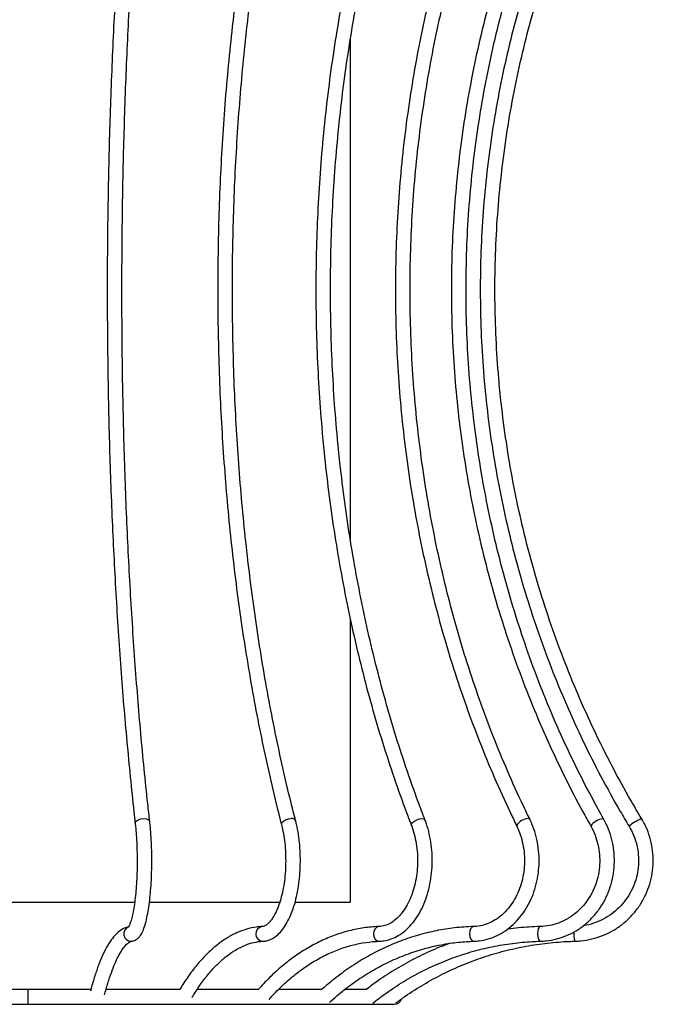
# Model space of a CAD drawing. Header units: millimetres. Extents: x -137 to 130, y -37 to 1540.
# Tile 3 of 6: x -10 to 120, y 324 to 526. Entities that reach past the tile are written whole.
import ezdxf

# ---------------------------------------------------------------- set-up
doc = ezdxf.new("R2010")
doc.units = ezdxf.units.MM

msp = doc.modelspace()

# ---------------------------------------------------------------- linework, layer by layer
at = {"color": 7, "linetype": 'Continuous', "lineweight": 25}
for p, q in [((58, 419.24), (58, 521.71)), ((58, 345.25), (58, 403.04)), ((109.76, 362.29), (109.76, 362.28)), ((-14.35, 345.25), (13.91, 345.25)), ((16.89, 345.25), (43.68, 345.25)), ((46.71, 345.25), (58, 345.25)), ((40.02, 337.27), (40.09, 337.27)), ((63.89, 337.27), (63.93, 337.27)), ((4.92, 327.38), (-11.34, 327.38)), ((23.15, 327.38), (8.03, 327.38)), ((39.25, 327.38), (26.65, 327.38)), ((52.23, 327.38), (43.3, 327.38)), ((61.4, 327.38), (56.91, 327.38)), ((-83, 324.38), (67, 324.38)), ((62.56, 324.67), (62.67, 324.7))]:
    msp.add_line(p, q, dxfattribs=at)
at = {"color": 8, "linetype": 'Continuous', "lineweight": 25}
for p, q in [((109.65, 362.32), (109.76, 362.29)), ((-8, 327.38), (-8, 324.38))]:
    msp.add_line(p, q, dxfattribs=at)
at = {"color": 8, "linetype": 'Continuous', "lineweight": 25, "flags": 128}
for points in [[(13.98, 361.37), (14, 361.54), (14.2, 361.84), (14.6, 362.09), (15.13, 362.26), (15.71, 362.32)], [(15.71, 362.32), (16.26, 362.26), (16.68, 362.09), (16.92, 361.84), (16.96, 361.71)], [(43.88, 361.17), (43.87, 361.25), (43.97, 361.54), (44.28, 361.84), (44.75, 362.09), (45.31, 362.26), (45.87, 362.32)], [(70.44, 361), (70.46, 361.25), (70.68, 361.54), (71.08, 361.84), (71.6, 362.09), (72.15, 362.26), (72.65, 362.32)], [(72.65, 362.32), (73.03, 362.26), (73.23, 362.09), (73.24, 362.09)], [(94.37, 362.32), (94.62, 362.26), (94.68, 362.21)], [(63.81, 340.27), (63.41, 340.15), (63.04, 339.83), (62.8, 339.34), (62.72, 338.77), (62.81, 338.19), (63.07, 337.71), (63.45, 337.38), (63.89, 337.27)], [(83.17, 340.27), (82.86, 340.15), (82.58, 339.83), (82.4, 339.34), (82.34, 338.77), (82.42, 338.19), (82.62, 337.71), (82.91, 337.38), (83.25, 337.27)], [(96.8, 340.27), (96.6, 340.15), (96.42, 339.83), (96.31, 339.34), (96.28, 338.77), (96.34, 338.19), (96.47, 337.71), (96.65, 337.38), (96.87, 337.27)]]:
    msp.add_lwpolyline(points, dxfattribs=at)
at = {"color": 8, "linetype": 'Continuous', "lineweight": 25}
for centre, radius, start, end in [((46.06, 361.51), 0.833, 29.4944, 102.547), ((94.35, 359.65), 2.67, 89.6925, 152.5364), ((110.11, 358.73), 3.62, 97.3992, 145.0409), ((121.3, 353.23), 9.84, 112.5046, 129.9828), ((13.15, 338.77), 1.5, 113.4249, 269.2685), ((40.13, 338.77), 1.51, 97.7029, 265.8032), ((107.8, 338.69), 4.15, 173.3402, 200.0205)]:
    msp.add_arc(centre, radius, start, end, dxfattribs=at)
at = {"color": 7, "linetype": 'Continuous', "lineweight": 25}
msp.add_arc((67, 325.88), 1.5, 270, 344.2815, dxfattribs=at)
for points, knots in [([(13.78, 577.77), (13.64, 576.54), (13.25, 572.95), (12.64, 566.9), (11.96, 559.58), (11.34, 552.12), (10.78, 544.53), (10.27, 536.84), (9.81, 529.05), (9.42, 521.17), (9.08, 513.22), (8.79, 505.2), (8.57, 497.13), (8.41, 489.02), (8.3, 480.88), (8.25, 472.72), (8.27, 464.57), (8.34, 456.42), (8.47, 448.29), (8.66, 440.2), (8.91, 432.15), (9.22, 424.16), (9.59, 416.24), (10.01, 408.39), (10.49, 400.65), (11.02, 393), (11.61, 385.47), (12.26, 378.07), (12.96, 370.81), (13.54, 365.27), (13.89, 362.16), (13.98, 361.37)], [0, 0, 0, 0, 0.0188871, 0.054793, 0.090697, 0.1265977, 0.1624954, 0.1983906, 0.2342836, 0.2701749, 0.3060646, 0.3419531, 0.3778406, 0.4137272, 0.4496134, 0.4854992, 0.5213848, 0.5572705, 0.5931563, 0.6290425, 0.6649294, 0.700817, 0.7367056, 0.7725955, 0.808487, 0.8443802, 0.8802756, 0.9161735, 0.9520743, 0.9879784, 1, 1, 1, 1]), ([(43.42, 577.98), (43.11, 576.74), (42.22, 573.15), (40.83, 567.08), (39.29, 559.74), (37.88, 552.27), (36.59, 544.67), (35.42, 536.97), (34.39, 529.16), (33.49, 521.27), (32.71, 513.3), (32.07, 505.27), (31.56, 497.19), (31.19, 489.07), (30.95, 480.92), (30.84, 472.75), (30.87, 464.58), (31.04, 456.42), (31.34, 448.28), (31.77, 440.18), (32.34, 432.12), (33.04, 424.11), (33.87, 416.18), (34.83, 408.32), (35.92, 400.56), (37.14, 392.91), (38.48, 385.36), (39.95, 377.95), (41.54, 370.67), (42.87, 365.1), (43.67, 361.97), (43.88, 361.17)], [0, 0, 0, 0, 0.018889, 0.05479, 0.090688, 0.126582, 0.162473, 0.19836, 0.234245, 0.270127, 0.306007, 0.341886, 0.377763, 0.413639, 0.449514, 0.485388, 0.521263, 0.557137, 0.593012, 0.628887, 0.664764, 0.700641, 0.73652, 0.772401, 0.808284, 0.84417, 0.880058, 0.91595, 0.951845, 0.987745, 1, 1, 1, 1]), ([(69.76, 578.14), (69.29, 576.9), (67.95, 573.3), (65.87, 567.23), (63.57, 559.89), (61.45, 552.41), (59.52, 544.82), (57.77, 537.11), (56.22, 529.3), (54.87, 521.4), (53.71, 513.43), (52.75, 505.39), (51.98, 497.3), (51.42, 489.17), (51.06, 481.02), (50.9, 472.84), (50.94, 464.67), (51.19, 456.5), (51.63, 448.35), (52.28, 440.24), (53.12, 432.17), (54.17, 424.16), (55.41, 416.22), (56.85, 408.36), (58.48, 400.59), (60.3, 392.92), (62.31, 385.37), (64.51, 377.95), (66.88, 370.66), (68.89, 365.04), (70.11, 361.85), (70.44, 361)], [0, 0, 0, 0, 0.018889, 0.05475, 0.090611, 0.126471, 0.162329, 0.198186, 0.234041, 0.269896, 0.305749, 0.341602, 0.377454, 0.413306, 0.449157, 0.485008, 0.520858, 0.556709, 0.592561, 0.628412, 0.664264, 0.700117, 0.735971, 0.771826, 0.807682, 0.84354, 0.879398, 0.915259, 0.951121, 0.986985, 1, 1, 1, 1]), ([(91.12, 578.26), (90.53, 577.02), (88.83, 573.42), (86.18, 567.35), (83.26, 560.01), (80.57, 552.54), (78.12, 544.94), (75.91, 537.23), (73.94, 529.42), (72.21, 521.52), (70.74, 513.55), (69.52, 505.51), (68.55, 497.42), (67.83, 489.29), (67.37, 481.14), (67.16, 472.96), (67.21, 464.78), (67.52, 456.61), (68.08, 448.47), (68.89, 440.35), (69.96, 432.28), (71.28, 424.26), (72.86, 416.32), (74.68, 408.45), (76.74, 400.68), (79.05, 393.01), (81.59, 385.46), (84.37, 378.04), (87.38, 370.75), (89.96, 365.06), (91.54, 361.8), (91.98, 360.88)], [0, 0, 0, 0, 0.018888, 0.054701, 0.090516, 0.126331, 0.162147, 0.197964, 0.23378, 0.269597, 0.305414, 0.341231, 0.377049, 0.412866, 0.448683, 0.484501, 0.520319, 0.556136, 0.591954, 0.627772, 0.66359, 0.699409, 0.735227, 0.771045, 0.806864, 0.842682, 0.878501, 0.914319, 0.950137, 0.985955, 1, 1, 1, 1]), ([(106.15, 578.33), (105.48, 577.09), (103.52, 573.5), (100.48, 567.43), (97.12, 560.09), (94.04, 552.62), (91.22, 545.03), (88.67, 537.32), (86.41, 529.51), (84.43, 521.62), (82.73, 513.65), (81.32, 505.61), (80.21, 497.52), (79.38, 489.39), (78.84, 481.24), (78.6, 473.06), (78.66, 464.89), (79, 456.72), (79.65, 448.57), (80.58, 440.46), (81.8, 432.38), (83.32, 424.37), (85.12, 416.43), (87.2, 408.56), (89.57, 400.79), (92.21, 393.12), (95.13, 385.57), (98.32, 378.14), (101.77, 370.86), (104.75, 365.1), (106.6, 361.78), (107.15, 360.81)], [0, 0, 0, 0, 0.018886, 0.054664, 0.090445, 0.126226, 0.162007, 0.19779, 0.233572, 0.269355, 0.305138, 0.340922, 0.376706, 0.41249, 0.448275, 0.484059, 0.519844, 0.555629, 0.591414, 0.627198, 0.662983, 0.698768, 0.734552, 0.770336, 0.80612, 0.841904, 0.877687, 0.91347, 0.949252, 0.985034, 1, 1, 1, 1]), ([(113.91, 578.37), (113.19, 577.13), (111.11, 573.53), (107.86, 567.47), (104.28, 560.13), (100.99, 552.66), (97.98, 545.07), (95.27, 537.36), (92.85, 529.56), (90.74, 521.67), (88.92, 513.7), (87.42, 505.66), (86.23, 497.58), (85.34, 489.45), (84.77, 481.29), (84.51, 473.12), (84.57, 464.95), (84.93, 456.78), (85.62, 448.63), (86.61, 440.52), (87.91, 432.45), (89.52, 424.44), (91.44, 416.49), (93.66, 408.63), (96.18, 400.86), (99, 393.19), (102.11, 385.64), (105.5, 378.21), (109.18, 370.93), (112.38, 365.13), (114.37, 361.78), (114.98, 360.77)], [0, 0, 0, 0, 0.018885, 0.054647, 0.09041, 0.126174, 0.161937, 0.197701, 0.233465, 0.269228, 0.304992, 0.340756, 0.37652, 0.412284, 0.448049, 0.483813, 0.519577, 0.555341, 0.591105, 0.626869, 0.662633, 0.698398, 0.734162, 0.769926, 0.80569, 0.841454, 0.877217, 0.912981, 0.948745, 0.984509, 1, 1, 1, 1]), ([(16.96, 361.71), (16.82, 362.94), (16.42, 366.48), (15.81, 372.48), (15.12, 379.74), (14.49, 387.13), (13.91, 394.65), (13.39, 402.29), (12.92, 410.03), (12.51, 417.87), (12.15, 425.78), (11.86, 433.76), (11.62, 441.79), (11.44, 449.87), (11.32, 457.98), (11.26, 466.11), (11.26, 474.25), (11.32, 482.38), (11.43, 490.49), (11.61, 498.57), (11.84, 506.61), (12.13, 514.6), (12.48, 522.51), (12.89, 530.35), (13.35, 538.1), (13.87, 545.75), (14.45, 553.28), (15.07, 560.69), (15.76, 567.95), (16.33, 573.52), (16.67, 576.65), (16.76, 577.44)], [0, 0, 0, 0, 0.018882, 0.054749, 0.09062, 0.126495, 0.162374, 0.198255, 0.234138, 0.270024, 0.305911, 0.341799, 0.377689, 0.41358, 0.449471, 0.485363, 0.521255, 0.557147, 0.593039, 0.62893, 0.664821, 0.700711, 0.7366, 0.772488, 0.808374, 0.844259, 0.880141, 0.916021, 0.951897, 0.987771, 1, 1, 1, 1]), ([(46.78, 361.92), (46.47, 363.14), (45.57, 366.68), (44.16, 372.66), (42.61, 379.9), (41.17, 387.29), (39.86, 394.8), (38.68, 402.42), (37.62, 410.15), (36.69, 417.97), (35.88, 425.87), (35.21, 433.84), (34.67, 441.86), (34.27, 449.93), (34, 458.03), (33.86, 466.14), (33.85, 474.27), (33.98, 482.39), (34.25, 490.49), (34.65, 498.56), (35.18, 506.58), (35.84, 514.56), (36.63, 522.46), (37.55, 530.29), (38.61, 538.02), (39.79, 545.65), (41.09, 553.17), (42.52, 560.56), (44.06, 567.82), (45.36, 573.35), (46.13, 576.46), (46.33, 577.24)], [0, 0, 0, 0, 0.01888, 0.054751, 0.090628, 0.126509, 0.162394, 0.198282, 0.234174, 0.270068, 0.305964, 0.341862, 0.377762, 0.413663, 0.449566, 0.485468, 0.521372, 0.557275, 0.593178, 0.62908, 0.664982, 0.700882, 0.73678, 0.772677, 0.808572, 0.844464, 0.880353, 0.916238, 0.95212, 0.987998, 1, 1, 1, 1]), ([(73.24, 362.09), (72.77, 363.3), (71.42, 366.84), (69.32, 372.82), (66.99, 380.06), (64.85, 387.44), (62.89, 394.94), (61.11, 402.56), (59.53, 410.29), (58.14, 418.1), (56.94, 426), (55.94, 433.96), (55.13, 441.98), (54.53, 450.04), (54.12, 458.13), (53.92, 466.24), (53.91, 474.36), (54.11, 482.47), (54.51, 490.56), (55.11, 498.62), (55.9, 506.64), (56.89, 514.61), (58.09, 522.5), (59.47, 530.32), (61.05, 538.05), (62.81, 545.67), (64.77, 553.18), (66.9, 560.57), (69.22, 567.82), (71.14, 573.29), (72.29, 576.35), (72.56, 577.08)], [0, 0, 0, 0, 0.01888, 0.054792, 0.090708, 0.126625, 0.162544, 0.198464, 0.234385, 0.270308, 0.306231, 0.342156, 0.378081, 0.414007, 0.449933, 0.48586, 0.521787, 0.557714, 0.59364, 0.629566, 0.665492, 0.701417, 0.737341, 0.773263, 0.809185, 0.845105, 0.881024, 0.916941, 0.952856, 0.98877, 1, 1, 1, 1]), ([(94.68, 362.21), (94.09, 363.42), (92.37, 366.96), (89.71, 372.94), (86.75, 380.18), (84.03, 387.56), (81.54, 395.07), (79.29, 402.69), (77.28, 410.42), (75.52, 418.23), (74, 426.13), (72.73, 434.09), (71.71, 442.1), (70.95, 450.16), (70.44, 458.25), (70.18, 466.36), (70.18, 474.48), (70.43, 482.59), (70.94, 490.68), (71.7, 498.74), (72.72, 506.75), (73.98, 514.71), (75.5, 522.61), (77.26, 530.42), (79.27, 538.15), (81.52, 545.77), (84, 553.28), (86.72, 560.66), (89.67, 567.91), (92.08, 573.31), (93.51, 576.3), (93.82, 576.96)], [0, 0, 0, 0, 0.018881, 0.054843, 0.090806, 0.126768, 0.16273, 0.198692, 0.234654, 0.270615, 0.306576, 0.342537, 0.378498, 0.414458, 0.450419, 0.486379, 0.52234, 0.5583, 0.59426, 0.63022, 0.66618, 0.70214, 0.7381, 0.774059, 0.810019, 0.845978, 0.881938, 0.917897, 0.953857, 0.989817, 1, 1, 1, 1]), ([(109.76, 362.28), (109.08, 363.5), (107.12, 367.04), (104.05, 373.02), (100.65, 380.26), (97.52, 387.65), (94.66, 395.16), (92.08, 402.78), (89.77, 410.51), (87.74, 418.33), (86, 426.22), (84.54, 434.19), (83.38, 442.2), (82.5, 450.26), (81.92, 458.36), (81.62, 466.47), (81.63, 474.58), (81.92, 482.69), (82.51, 490.78), (83.39, 498.84), (84.56, 506.86), (86.02, 514.82), (87.77, 522.72), (89.8, 530.53), (92.11, 538.26), (94.7, 545.88), (97.57, 553.39), (100.7, 560.77), (104.1, 568.01), (106.85, 573.36), (108.45, 576.29), (108.78, 576.88)], [0, 0, 0, 0, 0.018883, 0.05488, 0.090878, 0.126876, 0.162873, 0.19887, 0.234866, 0.270861, 0.306856, 0.342851, 0.378846, 0.41484, 0.450834, 0.486828, 0.522822, 0.558816, 0.59481, 0.630804, 0.666797, 0.702791, 0.738785, 0.77478, 0.810774, 0.846769, 0.882764, 0.91876, 0.954756, 0.990753, 1, 1, 1, 1]), ([(117.55, 362.32), (116.82, 363.53), (114.72, 367.07), (111.45, 373.06), (107.83, 380.3), (104.49, 387.69), (101.44, 395.2), (98.68, 402.83), (96.21, 410.56), (94.05, 418.38), (92.19, 426.27), (90.64, 434.24), (89.4, 442.26), (88.46, 450.32), (87.84, 458.41), (87.53, 466.52), (87.54, 474.64), (87.85, 482.75), (88.49, 490.84), (89.43, 498.91), (90.68, 506.92), (92.24, 514.89), (94.11, 522.78), (96.28, 530.6), (98.75, 538.33), (101.52, 545.95), (104.58, 553.46), (107.93, 560.84), (111.5, 567.96), (114.41, 573.27), (116.1, 576.16), (116.5, 576.85)], [0, 0, 0, 0, 0.018884, 0.054899, 0.090914, 0.12693, 0.162945, 0.19896, 0.234976, 0.270991, 0.307006, 0.343021, 0.379036, 0.415051, 0.451066, 0.487081, 0.523096, 0.559111, 0.595126, 0.631141, 0.667156, 0.70317, 0.739185, 0.7752, 0.811215, 0.847231, 0.883246, 0.919261, 0.955276, 0.989398, 1, 1, 1, 1]), ([(96.87, 337.27), (97.27, 337.29), (98.37, 337.34), (100.17, 337.68), (102.22, 338.36), (104.15, 339.35), (105.94, 340.61), (107.55, 342.12), (108.94, 343.86), (110.11, 345.78), (111.01, 347.86), (111.63, 350.05), (111.97, 352.32), (112.01, 354.61), (111.75, 356.89), (111.19, 359.11), (110.5, 360.91), (109.95, 361.93), (109.76, 362.28)], [0, 0, 0, 0, 0.036544, 0.102442, 0.168376, 0.234344, 0.300372, 0.366479, 0.432671, 0.498948, 0.5653, 0.631717, 0.698186, 0.764694, 0.831229, 0.897773, 0.964311, 1, 1, 1, 1]), ([(103.9, 337.27), (104.31, 337.29), (105.49, 337.34), (107.39, 337.68), (109.56, 338.36), (111.61, 339.35), (113.51, 340.61), (115.22, 342.12), (116.7, 343.85), (117.93, 345.78), (118.89, 347.86), (119.55, 350.05), (119.91, 352.31), (119.95, 354.6), (119.68, 356.88), (119.1, 359.09), (118.35, 360.9), (117.76, 361.94), (117.55, 362.32)], [0, 0, 0, 0, 0.036402, 0.102471, 0.168575, 0.234682, 0.300794, 0.366913, 0.43304, 0.499176, 0.565321, 0.631476, 0.697638, 0.763806, 0.829978, 0.89615, 0.962321, 1, 1, 1, 1]), ([(13.98, 361.37), (14.01, 361.05), (14.11, 360.13), (14.24, 358.47), (14.34, 356.41), (14.38, 354.28), (14.37, 352.14), (14.3, 350.03), (14.17, 348.01), (13.99, 346.13), (13.76, 344.42), (13.49, 342.93), (13.2, 341.71), (12.91, 340.82), (12.68, 340.3), (12.52, 340.08), (12.54, 340.1), (12.55, 340.1)], [0, 0, 0, 0, 0.039767, 0.115141, 0.190819, 0.26671, 0.342698, 0.418684, 0.494557, 0.570209, 0.645482, 0.720123, 0.793699, 0.865418, 0.925367, 0.978738, 1, 1, 1, 1]), ([(13.3, 337.28), (13.56, 337.34), (14.07, 337.46), (14.64, 337.92), (15.12, 338.51), (15.57, 339.35), (15.99, 340.53), (16.38, 342.05), (16.69, 343.75), (16.95, 345.61), (17.15, 347.62), (17.29, 349.73), (17.37, 351.92), (17.39, 354.15), (17.35, 356.36), (17.24, 358.52), (17.11, 360.31), (17, 361.34), (16.96, 361.71)], [0, 0, 0, 0, 0.041702, 0.082419, 0.129151, 0.189962, 0.267716, 0.342292, 0.413367, 0.482884, 0.551634, 0.619973, 0.688089, 0.756098, 0.824084, 0.892105, 0.960234, 1, 1, 1, 1]), ([(43.88, 361.17), (43.95, 360.86), (44.17, 359.96), (44.46, 358.35), (44.68, 356.33), (44.77, 354.25), (44.74, 352.16), (44.57, 350.1), (44.29, 348.13), (43.88, 346.29), (43.38, 344.65), (42.8, 343.23), (42.16, 342.07), (41.51, 341.2), (40.89, 340.62), (40.35, 340.32), (40.07, 340.29), (39.93, 340.27)], [0, 0, 0, 0, 0.036639, 0.106318, 0.176342, 0.246621, 0.31702, 0.387403, 0.457617, 0.527525, 0.596964, 0.665737, 0.73364, 0.800553, 0.866754, 0.933256, 1, 1, 1, 1]), ([(40.09, 337.27), (40.34, 337.3), (40.97, 337.36), (41.95, 337.74), (42.97, 338.43), (43.94, 339.4), (44.83, 340.65), (45.63, 342.18), (46.32, 343.94), (46.88, 345.88), (47.3, 347.96), (47.6, 350.14), (47.75, 352.39), (47.77, 354.66), (47.64, 356.91), (47.38, 359.1), (47.07, 360.76), (46.84, 361.67), (46.78, 361.92)], [0, 0, 0, 0, 0.038375, 0.097058, 0.157213, 0.221135, 0.288853, 0.358523, 0.428195, 0.497323, 0.565949, 0.634213, 0.702254, 0.77019, 0.83813, 0.906149, 0.974358, 1, 1, 1, 1]), ([(70.44, 361), (70.55, 360.7), (70.88, 359.81), (71.29, 358.22), (71.62, 356.22), (71.75, 354.16), (71.69, 352.09), (71.44, 350.06), (71, 348.13), (70.4, 346.32), (69.64, 344.7), (68.75, 343.3), (67.76, 342.14), (66.71, 341.25), (65.61, 340.64), (64.64, 340.33), (64.05, 340.28), (63.82, 340.27)], [0, 0, 0, 0, 0.0365844, 0.1072351, 0.1780589, 0.2489832, 0.319948, 0.3908736, 0.4616688, 0.5322665, 0.6026219, 0.672743, 0.7427495, 0.8128468, 0.8835934, 0.9559713, 1, 1, 1, 1]), ([(63.92, 337.27), (64.23, 337.29), (65.04, 337.35), (66.35, 337.7), (67.81, 338.39), (69.19, 339.37), (70.46, 340.63), (71.61, 342.15), (72.6, 343.89), (73.42, 345.83), (74.05, 347.92), (74.49, 350.12), (74.72, 352.38), (74.74, 354.68), (74.55, 356.95), (74.16, 359.17), (73.69, 360.87), (73.34, 361.81), (73.24, 362.09)], [0, 0, 0, 0, 0.037378, 0.101124, 0.165157, 0.23009, 0.296129, 0.363095, 0.430626, 0.498392, 0.566157, 0.633857, 0.7015, 0.76912, 0.836769, 0.904487, 0.972326, 1, 1, 1, 1]), ([(91.98, 360.88), (92.12, 360.58), (92.54, 359.7), (93.06, 358.1), (93.47, 356.1), (93.63, 354.05), (93.54, 351.99), (93.2, 349.97), (92.63, 348.05), (91.83, 346.26), (90.84, 344.64), (89.66, 343.24), (88.34, 342.08), (86.91, 341.18), (85.38, 340.57), (84.12, 340.31), (83.39, 340.28), (83.18, 340.27)], [0, 0, 0, 0, 0.036497, 0.108272, 0.18007, 0.251819, 0.323525, 0.395188, 0.466807, 0.538388, 0.609961, 0.681593, 0.7534, 0.825553, 0.898253, 0.971664, 1, 1, 1, 1]), ([(83.26, 337.27), (83.62, 337.29), (84.6, 337.34), (86.19, 337.68), (88, 338.37), (89.7, 339.36), (91.27, 340.62), (92.69, 342.13), (93.92, 343.86), (94.95, 345.79), (95.74, 347.87), (96.29, 350.07), (96.58, 352.34), (96.61, 354.64), (96.38, 356.92), (95.89, 359.15), (95.29, 360.9), (94.82, 361.89), (94.68, 362.21)], [0, 0, 0, 0, 0.036848, 0.102202, 0.167621, 0.233238, 0.299149, 0.365378, 0.431888, 0.498614, 0.565488, 0.632457, 0.699487, 0.76656, 0.833671, 0.900819, 0.967998, 1, 1, 1, 1]), ([(107.15, 360.81), (107.31, 360.51), (107.78, 359.62), (108.39, 358.02), (108.85, 356.02), (109.02, 353.96), (108.91, 351.89), (108.5, 349.88), (107.82, 347.95), (106.87, 346.16), (105.69, 344.55), (104.29, 343.15), (102.72, 341.99), (101, 341.11), (99.17, 340.52), (97.76, 340.3), (96.96, 340.27), (96.8, 340.27)], [0, 0, 0, 0, 0.03643, 0.109036, 0.181639, 0.254179, 0.326679, 0.399156, 0.471631, 0.544128, 0.61668, 0.689319, 0.762083, 0.835003, 0.908097, 0.981358, 1, 1, 1, 1]), ([(114.98, 360.77), (115.15, 360.47), (115.66, 359.58), (116.3, 357.98), (116.79, 355.97), (116.97, 353.91), (116.84, 351.84), (116.39, 349.82), (115.64, 347.89), (114.61, 346.09), (113.32, 344.48), (111.81, 343.08), (110.1, 341.93), (108.23, 341.08), (106.72, 340.59), (105.84, 340.49), (105.64, 340.46)], [0, 0, 0, 0, 0.038925, 0.117012, 0.195145, 0.273268, 0.351383, 0.429495, 0.507608, 0.585728, 0.663858, 0.742004, 0.820167, 0.898348, 0.976546, 1, 1, 1, 1]), ([(12.55, 340.17), (12.44, 340.15), (11.97, 340.06), (11.19, 339.66), (10.22, 338.92), (9.28, 337.87), (8.35, 336.49), (7.45, 334.78), (6.6, 332.77), (5.8, 330.48), (5.21, 328.56), (4.89, 327.36), (4.82, 327.07)], [0, 0, 0, 0, 0.02837, 0.125401, 0.228142, 0.341993, 0.46531, 0.591633, 0.716632, 0.840155, 0.962577, 1, 1, 1, 1]), ([(39.93, 340.27), (39.55, 340.24), (38.48, 340.15), (36.73, 339.77), (34.71, 339.02), (32.72, 337.96), (30.76, 336.59), (28.86, 334.92), (27.01, 332.95), (25.22, 330.69), (23.93, 328.79), (23.23, 327.63), (23.08, 327.38)], [0, 0, 0, 0, 0.061422, 0.171581, 0.282195, 0.393923, 0.507004, 0.621329, 0.736577, 0.852381, 0.96844, 1, 1, 1, 1]), ([(63.82, 340.27), (63.28, 340.24), (61.75, 340.16), (59.23, 339.78), (56.27, 339.04), (53.36, 337.99), (50.51, 336.63), (47.72, 334.97), (45.01, 333.02), (42.39, 330.78), (40.45, 328.86), (39.39, 327.66), (39.14, 327.38)], [0, 0, 0, 0, 0.060667, 0.172911, 0.285225, 0.397712, 0.510447, 0.623468, 0.736776, 0.850343, 0.964123, 1, 1, 1, 1]), ([(83.18, 340.27), (82.51, 340.24), (80.59, 340.16), (77.43, 339.79), (73.71, 339.05), (70.05, 338), (66.46, 336.64), (62.95, 334.98), (59.54, 333.04), (56.25, 330.8), (53.79, 328.87), (52.44, 327.67), (52.11, 327.38)], [0, 0, 0, 0, 0.06028, 0.17294, 0.285622, 0.398334, 0.511095, 0.623919, 0.736815, 0.849786, 0.962832, 1, 1, 1, 1]), ([(96.8, 340.27), (96.04, 340.24), (93.84, 340.15), (91.59, 339.98), (90.12, 339.72), (90.06, 339.71)], [0, 0, 0, 0, 0.339002, 0.975168, 1, 1, 1, 1]), ([(7.72, 326.31), (7.77, 326.5), (8.04, 327.55), (8.56, 329.27), (9.28, 331.35), (10, 333.12), (10.73, 334.59), (11.43, 335.73), (12.09, 336.54), (12.67, 337.03), (13.06, 337.23), (13.23, 337.27), (13.3, 337.28)], [0, 0, 0, 0, 0.02532, 0.141273, 0.256735, 0.371411, 0.484999, 0.597121, 0.707456, 0.816248, 0.92515, 1, 1, 1, 1]), ([(25.62, 325.78), (25.76, 326.01), (26.41, 327.1), (27.61, 328.86), (29.23, 330.94), (30.91, 332.73), (32.61, 334.22), (34.33, 335.43), (36.07, 336.34), (37.83, 336.96), (39.17, 337.21), (39.92, 337.26), (40.09, 337.27)], [0, 0, 0, 0, 0.031629, 0.147493, 0.263255, 0.37898, 0.494784, 0.610928, 0.727831, 0.846064, 0.966213, 1, 1, 1, 1]), ([(41.38, 325.38), (41.63, 325.67), (42.66, 326.83), (44.53, 328.66), (47.01, 330.78), (49.59, 332.6), (52.23, 334.14), (54.93, 335.39), (57.68, 336.33), (60.42, 336.95), (62.51, 337.21), (63.66, 337.26), (63.92, 337.27)], [0, 0, 0, 0, 0.038844, 0.154879, 0.270986, 0.387247, 0.50373, 0.620506, 0.737635, 0.85515, 0.967133, 1, 1, 1, 1]), ([(53.69, 324.77), (54.2, 325.22), (55.69, 326.56), (58.27, 328.57), (61.47, 330.7), (64.77, 332.55), (68.17, 334.1), (71.66, 335.36), (75.2, 336.32), (78.73, 336.95), (81.42, 337.2), (82.92, 337.26), (83.26, 337.27)], [0, 0, 0, 0, 0.059324, 0.17328, 0.287293, 0.401386, 0.515569, 0.629845, 0.744215, 0.858672, 0.967244, 1, 1, 1, 1]), ([(78.44, 336.84), (78.19, 336.76), (76.57, 336.23), (73.66, 334.97), (69.75, 333.05), (65.98, 330.81), (63.16, 328.88), (61.61, 327.68), (61.22, 327.38)], [0, 0, 0, 0, 0.040601, 0.261973, 0.483373, 0.704805, 0.926273, 1, 1, 1, 1]), ([(62.67, 324.7), (63.25, 325.16), (64.98, 326.49), (67.96, 328.51), (71.64, 330.66), (75.46, 332.51), (79.39, 334.08), (83.42, 335.34), (87.51, 336.3), (91.59, 336.94), (94.72, 337.2), (96.46, 337.26), (96.87, 337.27)], [0, 0, 0, 0, 0.059283, 0.173285, 0.287317, 0.401372, 0.515449, 0.629548, 0.743667, 0.857803, 0.96597, 1, 1, 1, 1]), ([(67.3, 324.67), (67.93, 325.13), (69.77, 326.47), (72.96, 328.49), (76.9, 330.64), (80.98, 332.5), (85.19, 334.07), (89.49, 335.33), (93.86, 336.3), (98.3, 336.95), (101.65, 337.21), (103.52, 337.26), (103.9, 337.27)], [0, 0, 0, 0, 0.059264, 0.173235, 0.287224, 0.401216, 0.515209, 0.629204, 0.743201, 0.857199, 0.971198, 1, 1, 1, 1])]:
    msp.add_open_spline(points, degree=3, knots=knots, dxfattribs=at)

doc.saveas('drawing.dxf')
